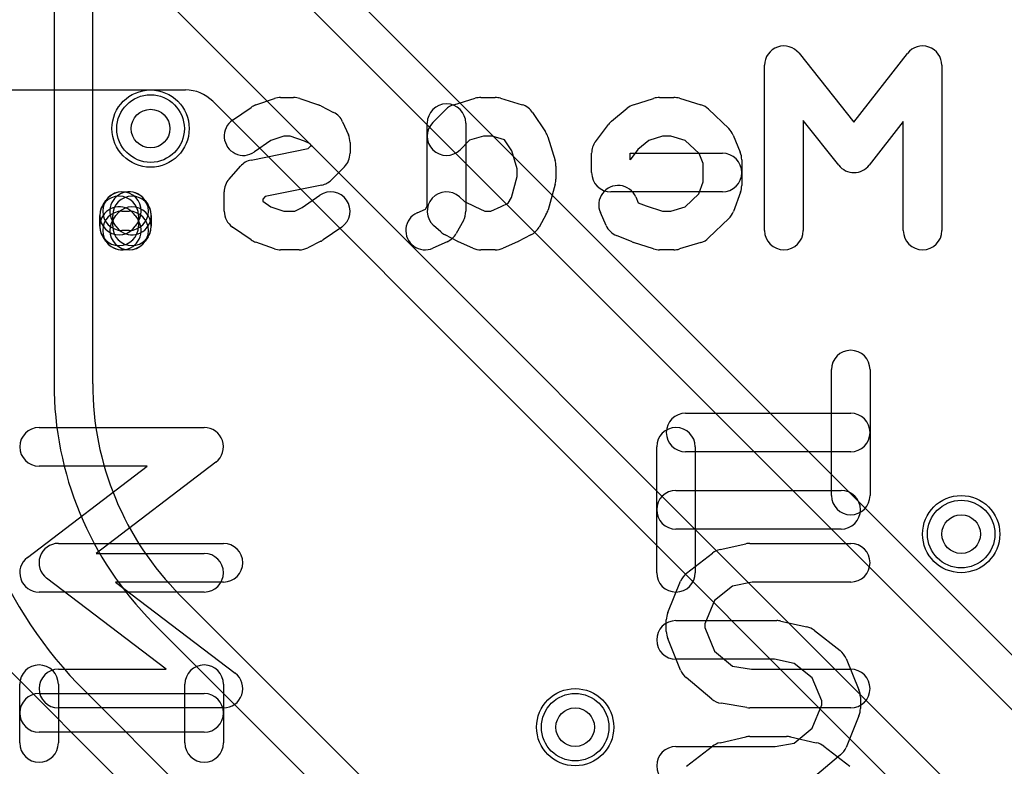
# Model space of a CAD drawing. Extents: x 0 to 20.5, y -0.5 to 20.
# Tile 5 of 11: x 5.1 to 10.2, y 8.8 to 12.7. Entities that reach past the tile are written whole.
import ezdxf

# ---------------------------------------------------------------- set-up
doc = ezdxf.new("R2010")
doc.units = 0
for name, color, linetype in [('Hole', 1, 'CONTINUOUS'), ('L1', 3, 'CONTINUOUS'), ('L2', 3, 'CONTINUOUS'), ('L3', 3, 'CONTINUOUS'), ('L4', 3, 'CONTINUOUS'), ('PartsSilk-A', 221, 'CONTINUOUS'), ('PartsSilk-B', 221, 'CONTINUOUS'), ('Resist-A', 2, 'CONTINUOUS'), ('Resist-B', 2, 'CONTINUOUS'), ('Silk-A', 140, 'CONTINUOUS'), ('Silk-B', 140, 'CONTINUOUS')]:
    doc.layers.add(name, color=color, linetype=linetype)

msp = doc.modelspace()

# ---------------------------------------------------------------- linework, layer by layer
at = {"layer": 'Hole'}
for centre in [(5.8, 12.1), (10, 10), (8, 9)]:
    msp.add_circle(centre, 0.1, dxfattribs=at)
at = {"layer": 'L1'}
for p, q in [((5.50004, 10.77843), (5.50004, 15.52499)), ((5.3, 13.24422), (5.3, 10.77843)), ((11.57807, 4.05839), (5.95402, 9.68244)), ((5.81256, 9.54099), (8.67363, 6.67992)), ((4.92212, 9.44142), (10.94161, 3.42193)), ((8.32007, 6.32636), (5.45901, 9.18744))]:
    msp.add_line(p, q, dxfattribs=at)
for centre in [(5.8, 12.1), (10, 10), (8, 9)]:
    msp.add_circle(centre, 0.2, dxfattribs=at)
for radius, end in [(2.25, -135), (1.75, -135), (1.54996, -134.99974)]:
    msp.add_arc((7.05, 10.77843), radius, 180, end, dxfattribs=at)
at = {"layer": 'L2'}
for centre in [(5.8, 12.1), (10, 10), (8, 9)]:
    msp.add_circle(centre, 0.2, dxfattribs=at)
at = {"layer": 'L3'}
for centre in [(5.8, 12.1), (10, 10), (8, 9)]:
    msp.add_circle(centre, 0.2, dxfattribs=at)
at = {"layer": 'L4'}
for p, q in [((15.57806, 4.0584), (5.95402, 13.68244)), ((5.81257, 13.54099), (10.67363, 8.67993)), ((10.32007, 8.32637), (5.45902, 13.18743)), ((4.57504, 12.3), (5.9807, 12.3)), ((6.12212, 12.24142), (14.9416, 3.42194))]:
    msp.add_line(p, q, dxfattribs=at)
for centre in [(5.8, 12.1), (10, 10), (8, 9)]:
    msp.add_circle(centre, 0.2, dxfattribs=at)
msp.add_arc((5.9807, 12.1), 0.2, 45, 90, dxfattribs=at)
at = {"layer": 'PartsSilk-A'}
for p, q in [((5.22222, 10.55185), (6.07778, 10.55185)), ((8.42222, 9.8), (8.42222, 10.45185)), ((8.62222, 10.45185), (8.62222, 9.8)), ((6.13838, 10.37231), (5.51848, 9.9)), ((5.16162, 9.87954), (5.78152, 10.35185)), ((5.78152, 10.35185), (5.22222, 10.35185)), ((8.52222, 10.22593), (9.37778, 10.22593)), ((9.37778, 10.02593), (8.52222, 10.02593)), ((5.51848, 9.9), (6.07778, 9.9)), ((6.07778, 9.7), (5.22222, 9.7)), ((8.52222, 9.55185), (9.04444, 9.55185)), ((9.06613, 9.54947), (9.19947, 9.51984)), ((9.23917, 9.50116), (9.3725, 9.39746)), ((9.03346, 9.35185), (8.52222, 9.35185)), ((9.13414, 9.32948), (9.03346, 9.35185)), ((9.40366, 9.35639), (9.47033, 9.19343)), ((9.22866, 9.25596), (9.13414, 9.32948)), ((9.27778, 9.1359), (9.22866, 9.25596)), ((5.12222, 8.91852), (5.12222, 9.22222)), ((5.32222, 9.22222), (5.32222, 8.91852)), ((5.97778, 8.91852), (5.97778, 9.22222)), ((6.17778, 9.22222), (6.17778, 8.91852)), ((5.22222, 9.17407), (6.07778, 9.17407)), ((9.27778, 9.11596), (9.27778, 9.1359)), ((9.47778, 9.15556), (9.47778, 9.0963)), ((9.22798, 8.99422), (9.27778, 9.11596)), ((9.47033, 9.05844), (9.40366, 8.89547)), ((9.13459, 8.9164), (9.22798, 8.99422)), ((6.07778, 8.97407), (5.22222, 8.97407)), ((8.52222, 8.9), (9.03616, 8.9)), ((9.03616, 8.9), (9.13459, 8.9164)), ((9.37513, 8.85651), (9.2418, 8.7454))]:
    msp.add_line(p, q, dxfattribs=at)
for centre, start, end in [((5.22222, 10.45185), 90, -90), ((6.07778, 10.45185), -52.69692, 90), ((8.52222, 10.45185), 0, 180), ((8.52222, 10.12593), 90, -90), ((9.37778, 10.12593), -90, 90), ((6.07778, 9.8), -90, 90), ((5.22222, 9.8), 127.30308, -90), ((8.52222, 9.8), 180, 0), ((8.52222, 9.45185), 90, -90), ((9.04444, 9.45185), 77.47306, 90), ((9.17778, 9.42222), 52.12853, 77.47306), ((9.31111, 9.31852), 22.2536, 52.12853), ((5.22222, 9.22222), 0, 180), ((6.07778, 9.22222), 0, 180), ((9.37778, 9.15556), 0, 22.2536), ((5.22222, 9.07407), 90, -90), ((6.07778, 9.07407), -90, 90), ((9.37778, 9.0963), -22.2483, 0), ((5.22222, 8.91852), 180, 0), ((6.07778, 8.91852), 180, 0), ((8.52222, 8.8), 90, -90), ((9.31111, 8.93333), -50.19296, -22.2483)]:
    msp.add_arc(centre, 0.1, start, end, dxfattribs=at)
at = {"layer": 'PartsSilk-B'}
for p, q in [((9.15969, 12.49009), (9.44363, 12.13371)), ((9.44363, 12.13371), (9.72117, 12.48931)), ((8.98148, 11.57222), (8.98148, 12.42778)), ((9.9, 12.42778), (9.9, 11.57222)), ((6.34507, 12.22228), (6.44136, 12.25561)), ((6.47407, 12.26111), (6.54074, 12.26111)), ((6.57345, 12.25561), (6.66975, 12.22228)), ((7.37127, 12.22356), (7.48238, 12.25689)), ((7.51111, 12.26111), (7.58519, 12.26111)), ((7.61392, 12.25689), (7.72503, 12.22356)), ((8.30273, 12.22298), (8.40644, 12.25631)), ((8.43704, 12.26111), (8.51111, 12.26111)), ((8.53984, 12.25689), (8.65095, 12.22356)), ((6.22456, 12.14333), (6.32086, 12.21)), ((6.68177, 12.21722), (6.74843, 12.18388)), ((7.26262, 12.13182), (7.32929, 12.19849)), ((8.18852, 12.1385), (8.27, 12.20517)), ((8.69163, 12.19977), (8.79534, 12.09977)), ((7.77951, 12.18325), (7.84617, 12.08325)), ((9.36623, 11.90991), (9.18148, 12.14179)), ((9.18148, 12.14179), (9.18148, 11.57222)), ((6.79508, 12.13506), (6.82471, 12.0684)), ((7.23333, 11.69813), (7.23333, 12.12778)), ((7.43333, 12.12778), (7.43333, 11.67222)), ((8.10519, 12.03222), (8.17185, 12.12111)), ((9.7, 12.13713), (9.52327, 11.91069)), ((9.7, 11.57222), (9.7, 12.13713)), ((6.49089, 12.06111), (6.42344, 12.03776)), ((6.52392, 12.06111), (6.49089, 12.06111)), ((6.59815, 12.03542), (6.52392, 12.06111)), ((7.52579, 12.06111), (7.45288, 12.03924)), ((7.57051, 12.06111), (7.52579, 12.06111)), ((7.63307, 12.04235), (7.57051, 12.06111)), ((7.67155, 11.98462), (7.63307, 12.04235)), ((7.85866, 12.05678), (7.8957, 11.93456)), ((8.45271, 12.06111), (8.38198, 12.03838)), ((8.49643, 12.06111), (8.45271, 12.06111)), ((8.57026, 12.03896), (8.49643, 12.06111)), ((8.81824, 12.06623), (8.85527, 11.97734)), ((6.3207, 11.93686), (6.6172, 11.99751)), ((6.42344, 12.03776), (6.3384, 11.97889)), ((6.62689, 12.02105), (6.59815, 12.03542)), ((6.6172, 11.99751), (6.63333, 12.01364)), ((6.63333, 12.00656), (6.62689, 12.02105)), ((6.63333, 12.01364), (6.63333, 12.00656)), ((6.83333, 12.02778), (6.83333, 11.97222)), ((7.45288, 12.03924), (7.40404, 11.9904)), ((8.32457, 11.9914), (8.28519, 11.93889)), ((8.38198, 12.03838), (8.32457, 11.9914)), ((8.64159, 11.97019), (8.57026, 12.03896)), ((7.7, 11.89074), (7.67155, 11.98462)), ((8.08519, 11.87222), (8.08519, 11.97222)), ((8.28519, 11.93889), (8.28519, 11.97222)), ((8.28519, 11.97222), (8.76296, 11.97222)), ((8.66296, 11.91889), (8.64159, 11.97019)), ((8.86296, 11.93889), (8.86296, 11.80556)), ((6.20674, 11.83865), (6.266, 11.90532)), ((6.80404, 11.90151), (6.73738, 11.83485)), ((7.7, 11.85252), (7.7, 11.89074)), ((7.9, 11.90556), (7.9, 11.83889)), ((8.66296, 11.82348), (8.66296, 11.91889)), ((7.66978, 11.74375), (7.7, 11.85252)), ((6.68671, 11.80759), (6.39338, 11.74759)), ((7.89635, 11.81212), (7.85931, 11.67879)), ((8.64008, 11.7617), (8.66296, 11.82348)), ((5.65185, 11.77222), (5.68889, 11.77222)), ((6.18148, 11.67222), (6.18148, 11.77222)), ((6.39338, 11.74759), (6.38148, 11.7342)), ((6.38148, 11.7342), (6.38148, 11.72462)), ((6.58596, 11.69182), (6.67641, 11.75444)), ((7.40022, 11.74656), (7.4272, 11.72228)), ((7.65353, 11.7145), (7.66978, 11.74375)), ((8.76296, 11.77222), (8.18519, 11.77222)), ((8.3136, 11.74617), (8.32691, 11.71623)), ((8.57026, 11.69437), (8.64008, 11.7617)), ((8.85674, 11.77083), (8.81971, 11.67083)), ((5.55383, 11.70546), (5.56864, 11.72768)), ((5.7721, 11.72768), (5.78691, 11.70546)), ((6.38148, 11.72462), (6.42344, 11.69558)), ((6.42344, 11.69558), (6.49089, 11.67222)), ((6.54676, 11.67222), (6.58596, 11.69182)), ((7.18118, 11.66341), (7.225, 11.68313)), ((7.225, 11.68313), (7.23333, 11.69813)), ((7.4272, 11.72228), (7.47994, 11.69591)), ((7.47994, 11.69591), (7.53258, 11.67222)), ((7.56372, 11.67222), (7.61636, 11.69591)), ((7.61636, 11.69591), (7.65353, 11.7145)), ((8.32691, 11.71623), (8.36761, 11.69958)), ((8.36761, 11.69958), (8.45272, 11.67222)), ((8.49643, 11.67222), (8.57026, 11.69437)), ((5.53704, 11.59444), (5.53704, 11.65)), ((5.6037, 11.59444), (5.6037, 11.65)), ((5.60568, 11.62768), (5.62049, 11.6499)), ((5.65185, 11.67222), (5.68889, 11.67222)), ((5.72025, 11.6499), (5.73506, 11.62768)), ((5.73704, 11.65), (5.73704, 11.59444)), ((5.8037, 11.65), (5.8037, 11.59444)), ((6.49089, 11.67222), (6.54676, 11.67222)), ((7.53258, 11.67222), (7.56372, 11.67222)), ((7.85038, 11.657), (7.81335, 11.59033)), ((8.16047, 11.59828), (8.13084, 11.66495)), ((8.45272, 11.67222), (8.49643, 11.67222)), ((8.79534, 11.63357), (8.69163, 11.53357)), ((5.62049, 11.59454), (5.60568, 11.61676)), ((5.73506, 11.61676), (5.72025, 11.59454)), ((6.32086, 11.52334), (6.22456, 11.59)), ((6.79025, 11.59), (6.69396, 11.52334)), ((7.30348, 11.56455), (7.26644, 11.59788)), ((7.42075, 11.62366), (7.38372, 11.557)), ((5.56864, 11.51676), (5.55383, 11.53898)), ((5.68889, 11.57222), (5.65185, 11.57222)), ((5.78691, 11.53898), (5.7721, 11.51676)), ((7.39232, 11.51611), (7.32565, 11.54944)), ((7.77065, 11.54944), (7.70398, 11.51611)), ((8.29547, 11.513), (8.21399, 11.54633)), ((6.44135, 11.47772), (6.34506, 11.51106)), ((6.68177, 11.51612), (6.6151, 11.48278)), ((7.33734, 11.51437), (7.26326, 11.48103)), ((7.47006, 11.48103), (7.39599, 11.51437)), ((7.70031, 11.51437), (7.62624, 11.48103)), ((8.40644, 11.47702), (8.30273, 11.51036)), ((8.65096, 11.50978), (8.53985, 11.47644)), ((5.68889, 11.47222), (5.65185, 11.47222)), ((6.57037, 11.47222), (6.47407, 11.47222)), ((7.58519, 11.47222), (7.51111, 11.47222)), ((8.51111, 11.47222), (8.43704, 11.47222)), ((9.32778, 10.2), (9.32778, 10.85185)), ((9.52778, 10.85185), (9.52778, 10.2)), ((8.57222, 10.62593), (9.42778, 10.62593)), ((9.42778, 10.42593), (8.57222, 10.42593)), ((5.32222, 9.95185), (6.17778, 9.95185)), ((8.75053, 9.91984), (8.88387, 9.94947)), ((8.90556, 9.95185), (9.42778, 9.95185)), ((8.5775, 9.79746), (8.71083, 9.90116)), ((5.88152, 9.3), (5.26162, 9.77231)), ((6.17778, 9.75185), (5.61848, 9.75185)), ((5.61848, 9.75185), (6.23838, 9.27954)), ((8.47967, 9.59343), (8.54634, 9.75639)), ((8.91654, 9.75185), (8.81586, 9.72948)), ((9.42778, 9.75185), (8.91654, 9.75185)), ((8.81586, 9.72948), (8.72134, 9.65596)), ((8.72134, 9.65596), (8.67222, 9.5359)), ((8.47222, 9.4963), (8.47222, 9.55556)), ((8.67222, 9.5359), (8.67222, 9.51596)), ((8.67222, 9.51596), (8.72202, 9.39422)), ((8.54634, 9.29547), (8.47967, 9.45844)), ((8.72202, 9.39422), (8.81541, 9.3164)), ((5.32222, 9.3), (5.88152, 9.3)), ((8.81541, 9.3164), (8.91384, 9.3)), ((8.91384, 9.3), (9.42778, 9.3)), ((8.7082, 9.1454), (8.57487, 9.25651)), ((6.17778, 9.1), (5.32222, 9.1)), ((8.88912, 9.10136), (8.75578, 9.12358)), ((9.42778, 9.1), (8.90556, 9.1)), ((8.75053, 8.91984), (8.88387, 8.94947)), ((8.90556, 8.95185), (9.09444, 8.95185)), ((9.11613, 8.94947), (9.24947, 8.91984)), ((8.5775, 8.79746), (8.71083, 8.90116)), ((9.28917, 8.90116), (9.4225, 8.79746))]:
    msp.add_line(p, q, dxfattribs=at)
for centre, start, end in [((9.08148, 12.42778), 38.54437, 180), ((9.8, 12.42778), 0, 142.02652), ((6.47407, 12.16111), 90, 109.09288), ((6.54074, 12.16111), 70.90734, 90), ((7.51111, 12.16111), 90, 106.69782), ((7.58519, 12.16111), 73.30295, 90), ((8.43704, 12.16111), 90, 107.81621), ((8.51111, 12.16111), 73.30295, 90), ((6.37778, 12.12778), 109.09266, 124.69546), ((6.63704, 12.12778), 63.42982, 70.90896), ((7.33333, 12.12778), 0, 180), ((7.4, 12.12778), 106.69705, 135), ((7.6963, 12.12778), 33.68848, 73.30218), ((8.33333, 12.12778), 107.81889, 129.29132), ((8.62222, 12.12778), 46.04531, 73.30218), ((6.28148, 12.06111), 124.69443, -55.30454), ((6.7037, 12.09444), 23.96598, 63.42807), ((7.33333, 12.06111), 135, -45), ((8.25185, 12.06111), 129.29424, 143.1332), ((8.72593, 12.02778), 22.61325, 46.04337), ((6.73333, 12.02778), 0, 23.96488), ((7.76296, 12.02778), 16.8584, 33.68742), ((8.18519, 11.97222), 143.1301, 180), ((6.73333, 11.97222), -45, 0), ((8.76296, 11.87222), -90, 90), ((8.76296, 11.93889), 0, 22.61575), ((6.34074, 11.83889), 101.56051, 138.36884), ((7.8, 11.90556), 0, 16.85996), ((9.44444, 11.97222), -141.45563, -37.97168), ((6.28148, 11.77222), 138.36884, 180), ((7.8, 11.83889), -15.52749, 0), ((8.18519, 11.87222), 180, -90), ((6.66667, 11.90556), -78.43949, -45), ((8.22222, 11.70556), 23.96074, -156.03831), ((8.76296, 11.80556), -20.32135, 0), ((5.63704, 11.65), 0, 180), ((5.65185, 11.67222), 90, -90), ((5.65185, 11.67222), -33.68371, 146.31588), ((5.68889, 11.67222), 33.68371, -146.31588), ((5.7037, 11.65), 0, 180), ((5.68889, 11.67222), -90, 90), ((6.73333, 11.67222), -55.30557, 124.69423), ((7.33333, 11.67222), 48.0196, -131.98208), ((5.63704, 11.65), 146.31629, -33.68412), ((5.63704, 11.59444), 33.68371, -146.31588), ((5.7037, 11.65), -146.31629, 33.68412), ((5.7037, 11.59444), -33.68371, 146.31588), ((5.65185, 11.57222), 90, -90), ((5.68889, 11.57222), -90, 90), ((6.28148, 11.67222), 180, -124.69443), ((7.22222, 11.57222), 114.2301, -65.76968), ((7.33333, 11.67222), -29.05127, 0), ((7.76296, 11.70556), -29.05127, -15.52566), ((8.72593, 11.70556), -46.04531, -20.31959), ((5.63704, 11.59444), 180, 0), ((5.65185, 11.57222), -146.31629, 33.68412), ((5.68889, 11.57222), 146.31629, -33.68412), ((5.7037, 11.59444), 180, 0), ((7.72593, 11.63889), -63.43751, -29.04877), ((8.25185, 11.63889), -156.03926, -112.24738), ((7.37037, 11.63889), -131.9804, -116.56161), ((7.2963, 11.60556), -65.7699, -29.05241), ((8.62222, 11.60556), -73.29746, -46.04337), ((9.08148, 11.57222), 180, 0), ((9.8, 11.57222), 180, 0), ((6.37778, 11.60556), -124.69443, -109.09807), ((6.57037, 11.57222), -90, -63.42982), ((6.63704, 11.60556), -63.42982, -55.30557), ((7.43704, 11.60556), -116.56249, -114.23321), ((7.51111, 11.57222), -114.23532, -90), ((7.58519, 11.57222), -90, -65.76679), ((7.65926, 11.60556), -65.76468, -63.43839), ((8.33333, 11.60556), -112.24613, -107.82121), ((6.47407, 11.57222), -109.09807, -90), ((8.43704, 11.57222), -107.81889, -90), ((8.51111, 11.57222), -90, -73.29744), ((9.42778, 10.85185), 0, 180), ((8.57222, 10.52593), 90, -90), ((9.42778, 10.52593), -90, 90), ((9.42778, 10.2), 180, 0), ((5.32222, 9.85185), 90, -127.30373), ((6.17778, 9.85185), -90, 90), ((8.90556, 9.85185), 90, 102.52835), ((9.42778, 9.85185), -90, 90), ((8.77222, 9.82222), 102.52694, 127.87469), ((8.63889, 9.71852), 127.87147, 157.74961), ((8.57222, 9.55556), 157.7464, 180), ((8.57222, 9.4963), 180, -157.75084), ((5.32222, 9.2), 90, -90), ((8.63889, 9.33333), -157.7517, -129.80599), ((9.42778, 9.2), -90, 90), ((6.17778, 9.2), -90, 52.69692), ((8.77222, 9.22222), -129.80704, -99.46093), ((8.90556, 9.2), -99.46232, -90), ((8.90556, 8.85185), 90, 102.52835), ((9.09444, 8.85185), 77.47306, 90), ((8.77222, 8.82222), 102.52694, 127.87469), ((9.22778, 8.82222), 52.12853, 77.47165)]:
    msp.add_arc(centre, 0.1, start, end, dxfattribs=at)
at = {"layer": 'Resist-A'}
for centre in [(5.8, 12.1), (10, 10), (8, 9)]:
    msp.add_circle(centre, 0.175, dxfattribs=at)
at = {"layer": 'Resist-B'}
for centre in [(5.8, 12.1), (10, 10), (8, 9)]:
    msp.add_circle(centre, 0.175, dxfattribs=at)
at = {"layer": 'Silk-A'}
for p, q in [((5.22222, 10.55185), (6.07778, 10.55185)), ((8.42222, 9.8), (8.42222, 10.45185)), ((8.62222, 10.45185), (8.62222, 9.8)), ((6.13838, 10.37231), (5.51848, 9.9)), ((5.16162, 9.87954), (5.78152, 10.35185)), ((5.78152, 10.35185), (5.22222, 10.35185)), ((8.52222, 10.22593), (9.37778, 10.22593)), ((9.37778, 10.02593), (8.52222, 10.02593)), ((5.51848, 9.9), (6.07778, 9.9)), ((6.07778, 9.7), (5.22222, 9.7)), ((8.52222, 9.55185), (9.04444, 9.55185)), ((9.06613, 9.54947), (9.19947, 9.51984)), ((9.23917, 9.50116), (9.3725, 9.39746)), ((9.03346, 9.35185), (8.52222, 9.35185)), ((9.13414, 9.32948), (9.03346, 9.35185)), ((9.40366, 9.35639), (9.47033, 9.19343)), ((9.22866, 9.25596), (9.13414, 9.32948)), ((9.27778, 9.1359), (9.22866, 9.25596)), ((5.12222, 8.91852), (5.12222, 9.22222)), ((5.32222, 9.22222), (5.32222, 8.91852)), ((5.97778, 8.91852), (5.97778, 9.22222)), ((6.17778, 9.22222), (6.17778, 8.91852)), ((5.22222, 9.17407), (6.07778, 9.17407)), ((9.27778, 9.11596), (9.27778, 9.1359)), ((9.47778, 9.15556), (9.47778, 9.0963)), ((9.22798, 8.99422), (9.27778, 9.11596)), ((9.47033, 9.05844), (9.40366, 8.89547)), ((9.13459, 8.9164), (9.22798, 8.99422)), ((6.07778, 8.97407), (5.22222, 8.97407)), ((8.52222, 8.9), (9.03616, 8.9)), ((9.03616, 8.9), (9.13459, 8.9164)), ((9.37513, 8.85651), (9.2418, 8.7454))]:
    msp.add_line(p, q, dxfattribs=at)
for centre, start, end in [((5.22222, 10.45185), 90, -90), ((6.07778, 10.45185), -52.69692, 90), ((8.52222, 10.45185), 0, 180), ((8.52222, 10.12593), 90, -90), ((9.37778, 10.12593), -90, 90), ((6.07778, 9.8), -90, 90), ((5.22222, 9.8), 127.30308, -90), ((8.52222, 9.8), 180, 0), ((8.52222, 9.45185), 90, -90), ((9.04444, 9.45185), 77.47306, 90), ((9.17778, 9.42222), 52.12853, 77.47306), ((9.31111, 9.31852), 22.2536, 52.12853), ((5.22222, 9.22222), 0, 180), ((6.07778, 9.22222), 0, 180), ((9.37778, 9.15556), 0, 22.2536), ((5.22222, 9.07407), 90, -90), ((6.07778, 9.07407), -90, 90), ((9.37778, 9.0963), -22.2483, 0), ((5.22222, 8.91852), 180, 0), ((6.07778, 8.91852), 180, 0), ((8.52222, 8.8), 90, -90), ((9.31111, 8.93333), -50.19296, -22.2483)]:
    msp.add_arc(centre, 0.1, start, end, dxfattribs=at)
at = {"layer": 'Silk-B'}
for p, q in [((9.15969, 12.49009), (9.44363, 12.13371)), ((9.44363, 12.13371), (9.72117, 12.48931)), ((8.98148, 11.57222), (8.98148, 12.42778)), ((9.9, 12.42778), (9.9, 11.57222)), ((6.34507, 12.22228), (6.44136, 12.25561)), ((6.47407, 12.26111), (6.54074, 12.26111)), ((6.57345, 12.25561), (6.66975, 12.22228)), ((7.37127, 12.22356), (7.48238, 12.25689)), ((7.51111, 12.26111), (7.58519, 12.26111)), ((7.61392, 12.25689), (7.72503, 12.22356)), ((8.30273, 12.22298), (8.40644, 12.25631)), ((8.43704, 12.26111), (8.51111, 12.26111)), ((8.53984, 12.25689), (8.65095, 12.22356)), ((6.22456, 12.14333), (6.32086, 12.21)), ((6.68177, 12.21722), (6.74843, 12.18388)), ((7.26262, 12.13182), (7.32929, 12.19849)), ((8.18852, 12.1385), (8.27, 12.20517)), ((8.69163, 12.19977), (8.79534, 12.09977)), ((7.77951, 12.18325), (7.84617, 12.08325)), ((9.36623, 11.90991), (9.18148, 12.14179)), ((9.18148, 12.14179), (9.18148, 11.57222)), ((6.79508, 12.13506), (6.82471, 12.0684)), ((7.23333, 11.69813), (7.23333, 12.12778)), ((7.43333, 12.12778), (7.43333, 11.67222)), ((8.10519, 12.03222), (8.17185, 12.12111)), ((9.7, 12.13713), (9.52327, 11.91069)), ((9.7, 11.57222), (9.7, 12.13713)), ((6.49089, 12.06111), (6.42344, 12.03776)), ((6.52392, 12.06111), (6.49089, 12.06111)), ((6.59815, 12.03542), (6.52392, 12.06111)), ((7.52579, 12.06111), (7.45288, 12.03924)), ((7.57051, 12.06111), (7.52579, 12.06111)), ((7.63307, 12.04235), (7.57051, 12.06111)), ((7.67155, 11.98462), (7.63307, 12.04235)), ((7.85866, 12.05678), (7.8957, 11.93456)), ((8.45271, 12.06111), (8.38198, 12.03838)), ((8.49643, 12.06111), (8.45271, 12.06111)), ((8.57026, 12.03896), (8.49643, 12.06111)), ((8.81824, 12.06623), (8.85527, 11.97734)), ((6.3207, 11.93686), (6.6172, 11.99751)), ((6.42344, 12.03776), (6.3384, 11.97889)), ((6.62689, 12.02105), (6.59815, 12.03542)), ((6.6172, 11.99751), (6.63333, 12.01364)), ((6.63333, 12.00656), (6.62689, 12.02105)), ((6.63333, 12.01364), (6.63333, 12.00656)), ((6.83333, 12.02778), (6.83333, 11.97222)), ((7.45288, 12.03924), (7.40404, 11.9904)), ((8.32457, 11.9914), (8.28519, 11.93889)), ((8.38198, 12.03838), (8.32457, 11.9914)), ((8.64159, 11.97019), (8.57026, 12.03896)), ((7.7, 11.89074), (7.67155, 11.98462)), ((8.08519, 11.87222), (8.08519, 11.97222)), ((8.28519, 11.93889), (8.28519, 11.97222)), ((8.28519, 11.97222), (8.76296, 11.97222)), ((8.66296, 11.91889), (8.64159, 11.97019)), ((8.86296, 11.93889), (8.86296, 11.80556)), ((6.20674, 11.83865), (6.266, 11.90532)), ((6.80404, 11.90151), (6.73738, 11.83485)), ((7.7, 11.85252), (7.7, 11.89074)), ((7.9, 11.90556), (7.9, 11.83889)), ((8.66296, 11.82348), (8.66296, 11.91889)), ((7.66978, 11.74375), (7.7, 11.85252)), ((6.68671, 11.80759), (6.39338, 11.74759)), ((7.89635, 11.81212), (7.85931, 11.67879)), ((8.64008, 11.7617), (8.66296, 11.82348)), ((5.65185, 11.77222), (5.68889, 11.77222)), ((6.18148, 11.67222), (6.18148, 11.77222)), ((6.39338, 11.74759), (6.38148, 11.7342)), ((6.38148, 11.7342), (6.38148, 11.72462)), ((6.58596, 11.69182), (6.67641, 11.75444)), ((7.40022, 11.74656), (7.4272, 11.72228)), ((7.65353, 11.7145), (7.66978, 11.74375)), ((8.76296, 11.77222), (8.18519, 11.77222)), ((8.3136, 11.74617), (8.32691, 11.71623)), ((8.57026, 11.69437), (8.64008, 11.7617)), ((8.85674, 11.77083), (8.81971, 11.67083)), ((5.55383, 11.70546), (5.56864, 11.72768)), ((5.7721, 11.72768), (5.78691, 11.70546)), ((6.38148, 11.72462), (6.42344, 11.69558)), ((6.42344, 11.69558), (6.49089, 11.67222)), ((6.54676, 11.67222), (6.58596, 11.69182)), ((7.18118, 11.66341), (7.225, 11.68313)), ((7.225, 11.68313), (7.23333, 11.69813)), ((7.4272, 11.72228), (7.47994, 11.69591)), ((7.47994, 11.69591), (7.53258, 11.67222)), ((7.56372, 11.67222), (7.61636, 11.69591)), ((7.61636, 11.69591), (7.65353, 11.7145)), ((8.32691, 11.71623), (8.36761, 11.69958)), ((8.36761, 11.69958), (8.45272, 11.67222)), ((8.49643, 11.67222), (8.57026, 11.69437)), ((5.53704, 11.59444), (5.53704, 11.65)), ((5.6037, 11.59444), (5.6037, 11.65)), ((5.60568, 11.62768), (5.62049, 11.6499)), ((5.65185, 11.67222), (5.68889, 11.67222)), ((5.72025, 11.6499), (5.73506, 11.62768)), ((5.73704, 11.65), (5.73704, 11.59444)), ((5.8037, 11.65), (5.8037, 11.59444)), ((6.49089, 11.67222), (6.54676, 11.67222)), ((7.53258, 11.67222), (7.56372, 11.67222)), ((7.85038, 11.657), (7.81335, 11.59033)), ((8.16047, 11.59828), (8.13084, 11.66495)), ((8.45272, 11.67222), (8.49643, 11.67222)), ((8.79534, 11.63357), (8.69163, 11.53357)), ((5.62049, 11.59454), (5.60568, 11.61676)), ((5.73506, 11.61676), (5.72025, 11.59454)), ((6.32086, 11.52334), (6.22456, 11.59)), ((6.79025, 11.59), (6.69396, 11.52334)), ((7.30348, 11.56455), (7.26644, 11.59788)), ((7.42075, 11.62366), (7.38372, 11.557)), ((5.56864, 11.51676), (5.55383, 11.53898)), ((5.68889, 11.57222), (5.65185, 11.57222)), ((5.78691, 11.53898), (5.7721, 11.51676)), ((7.39232, 11.51611), (7.32565, 11.54944)), ((7.77065, 11.54944), (7.70398, 11.51611)), ((8.29547, 11.513), (8.21399, 11.54633)), ((6.44135, 11.47772), (6.34506, 11.51106)), ((6.68177, 11.51612), (6.6151, 11.48278)), ((7.33734, 11.51437), (7.26326, 11.48103)), ((7.47006, 11.48103), (7.39599, 11.51437)), ((7.70031, 11.51437), (7.62624, 11.48103)), ((8.40644, 11.47702), (8.30273, 11.51036)), ((8.65096, 11.50978), (8.53985, 11.47644)), ((5.68889, 11.47222), (5.65185, 11.47222)), ((6.57037, 11.47222), (6.47407, 11.47222)), ((7.58519, 11.47222), (7.51111, 11.47222)), ((8.51111, 11.47222), (8.43704, 11.47222)), ((9.32778, 10.2), (9.32778, 10.85185)), ((9.52778, 10.85185), (9.52778, 10.2)), ((8.57222, 10.62593), (9.42778, 10.62593)), ((9.42778, 10.42593), (8.57222, 10.42593)), ((5.32222, 9.95185), (6.17778, 9.95185)), ((8.75053, 9.91984), (8.88387, 9.94947)), ((8.90556, 9.95185), (9.42778, 9.95185)), ((8.5775, 9.79746), (8.71083, 9.90116)), ((5.88152, 9.3), (5.26162, 9.77231)), ((6.17778, 9.75185), (5.61848, 9.75185)), ((5.61848, 9.75185), (6.23838, 9.27954)), ((8.47967, 9.59343), (8.54634, 9.75639)), ((8.91654, 9.75185), (8.81586, 9.72948)), ((9.42778, 9.75185), (8.91654, 9.75185)), ((8.81586, 9.72948), (8.72134, 9.65596)), ((8.72134, 9.65596), (8.67222, 9.5359)), ((8.47222, 9.4963), (8.47222, 9.55556)), ((8.67222, 9.5359), (8.67222, 9.51596)), ((8.67222, 9.51596), (8.72202, 9.39422)), ((8.54634, 9.29547), (8.47967, 9.45844)), ((8.72202, 9.39422), (8.81541, 9.3164)), ((5.32222, 9.3), (5.88152, 9.3)), ((8.81541, 9.3164), (8.91384, 9.3)), ((8.91384, 9.3), (9.42778, 9.3)), ((8.7082, 9.1454), (8.57487, 9.25651)), ((6.17778, 9.1), (5.32222, 9.1)), ((8.88912, 9.10136), (8.75578, 9.12358)), ((9.42778, 9.1), (8.90556, 9.1)), ((8.75053, 8.91984), (8.88387, 8.94947)), ((8.90556, 8.95185), (9.09444, 8.95185)), ((9.11613, 8.94947), (9.24947, 8.91984)), ((8.5775, 8.79746), (8.71083, 8.90116)), ((9.28917, 8.90116), (9.4225, 8.79746))]:
    msp.add_line(p, q, dxfattribs=at)
for centre, start, end in [((9.08148, 12.42778), 38.54437, 180), ((9.8, 12.42778), 0, 142.02652), ((6.47407, 12.16111), 90, 109.09288), ((6.54074, 12.16111), 70.90734, 90), ((7.51111, 12.16111), 90, 106.69782), ((7.58519, 12.16111), 73.30295, 90), ((8.43704, 12.16111), 90, 107.81621), ((8.51111, 12.16111), 73.30295, 90), ((6.37778, 12.12778), 109.09266, 124.69546), ((6.63704, 12.12778), 63.42982, 70.90896), ((7.33333, 12.12778), 0, 180), ((7.4, 12.12778), 106.69705, 135), ((7.6963, 12.12778), 33.68848, 73.30218), ((8.33333, 12.12778), 107.81889, 129.29132), ((8.62222, 12.12778), 46.04531, 73.30218), ((6.28148, 12.06111), 124.69443, -55.30454), ((6.7037, 12.09444), 23.96598, 63.42807), ((7.33333, 12.06111), 135, -45), ((8.25185, 12.06111), 129.29424, 143.1332), ((8.72593, 12.02778), 22.61325, 46.04337), ((6.73333, 12.02778), 0, 23.96488), ((7.76296, 12.02778), 16.8584, 33.68742), ((8.18519, 11.97222), 143.1301, 180), ((6.73333, 11.97222), -45, 0), ((8.76296, 11.87222), -90, 90), ((8.76296, 11.93889), 0, 22.61575), ((6.34074, 11.83889), 101.56051, 138.36884), ((7.8, 11.90556), 0, 16.85996), ((9.44444, 11.97222), -141.45563, -37.97168), ((6.28148, 11.77222), 138.36884, 180), ((7.8, 11.83889), -15.52749, 0), ((8.18519, 11.87222), 180, -90), ((6.66667, 11.90556), -78.43949, -45), ((8.22222, 11.70556), 23.96074, -156.03831), ((8.76296, 11.80556), -20.32135, 0), ((5.63704, 11.65), 0, 180), ((5.65185, 11.67222), 90, -90), ((5.65185, 11.67222), -33.68371, 146.31588), ((5.68889, 11.67222), 33.68371, -146.31588), ((5.7037, 11.65), 0, 180), ((5.68889, 11.67222), -90, 90), ((6.73333, 11.67222), -55.30557, 124.69423), ((7.33333, 11.67222), 48.0196, -131.98208), ((5.63704, 11.65), 146.31629, -33.68412), ((5.63704, 11.59444), 33.68371, -146.31588), ((5.7037, 11.65), -146.31629, 33.68412), ((5.7037, 11.59444), -33.68371, 146.31588), ((5.65185, 11.57222), 90, -90), ((5.68889, 11.57222), -90, 90), ((6.28148, 11.67222), 180, -124.69443), ((7.22222, 11.57222), 114.2301, -65.76968), ((7.33333, 11.67222), -29.05127, 0), ((7.76296, 11.70556), -29.05127, -15.52566), ((8.72593, 11.70556), -46.04531, -20.31959), ((5.63704, 11.59444), 180, 0), ((5.65185, 11.57222), -146.31629, 33.68412), ((5.68889, 11.57222), 146.31629, -33.68412), ((5.7037, 11.59444), 180, 0), ((7.72593, 11.63889), -63.43751, -29.04877), ((8.25185, 11.63889), -156.03926, -112.24738), ((7.37037, 11.63889), -131.9804, -116.56161), ((7.2963, 11.60556), -65.7699, -29.05241), ((8.62222, 11.60556), -73.29746, -46.04337), ((9.08148, 11.57222), 180, 0), ((9.8, 11.57222), 180, 0), ((6.37778, 11.60556), -124.69443, -109.09807), ((6.57037, 11.57222), -90, -63.42982), ((6.63704, 11.60556), -63.42982, -55.30557), ((7.43704, 11.60556), -116.56249, -114.23321), ((7.51111, 11.57222), -114.23532, -90), ((7.58519, 11.57222), -90, -65.76679), ((7.65926, 11.60556), -65.76468, -63.43839), ((8.33333, 11.60556), -112.24613, -107.82121), ((6.47407, 11.57222), -109.09807, -90), ((8.43704, 11.57222), -107.81889, -90), ((8.51111, 11.57222), -90, -73.29744), ((9.42778, 10.85185), 0, 180), ((8.57222, 10.52593), 90, -90), ((9.42778, 10.52593), -90, 90), ((9.42778, 10.2), 180, 0), ((5.32222, 9.85185), 90, -127.30373), ((6.17778, 9.85185), -90, 90), ((8.90556, 9.85185), 90, 102.52835), ((9.42778, 9.85185), -90, 90), ((8.77222, 9.82222), 102.52694, 127.87469), ((8.63889, 9.71852), 127.87147, 157.74961), ((8.57222, 9.55556), 157.7464, 180), ((8.57222, 9.4963), 180, -157.75084), ((5.32222, 9.2), 90, -90), ((8.63889, 9.33333), -157.7517, -129.80599), ((9.42778, 9.2), -90, 90), ((6.17778, 9.2), -90, 52.69692), ((8.77222, 9.22222), -129.80704, -99.46093), ((8.90556, 9.2), -99.46232, -90), ((8.90556, 8.85185), 90, 102.52835), ((9.09444, 8.85185), 77.47306, 90), ((8.77222, 8.82222), 102.52694, 127.87469), ((9.22778, 8.82222), 52.12853, 77.47165)]:
    msp.add_arc(centre, 0.1, start, end, dxfattribs=at)

doc.saveas('drawing.dxf')
